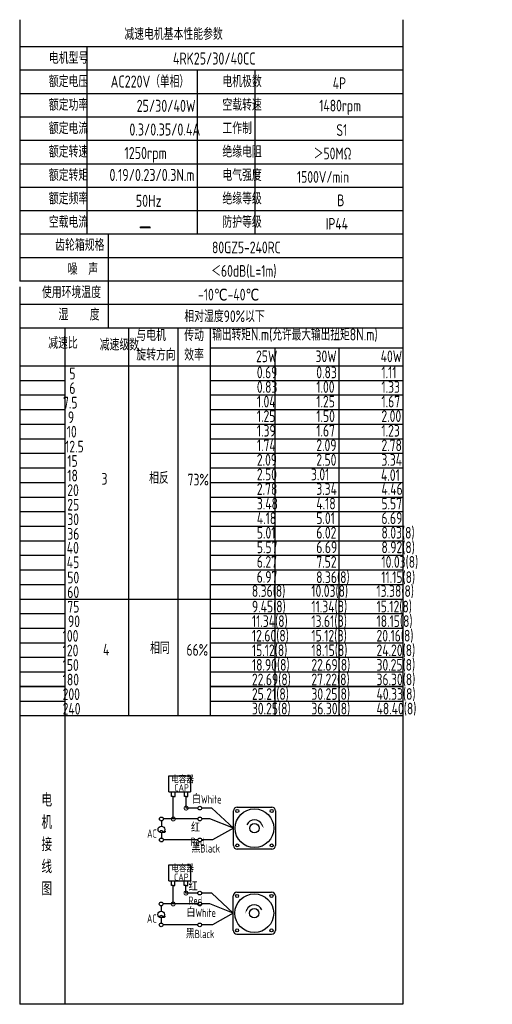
# Model space of a CAD drawing. Header units: inches. Extents: x -739 to 4096, y 9 to 1581.
# Tile 1 of 36: x 675 to 951, y 9 to 583. Entities that reach past the tile are written whole.
import ezdxf

# ---------------------------------------------------------------- set-up
doc = ezdxf.new("R2010")
doc.units = ezdxf.units.IN
doc.header["$LTSCALE"] = 10
doc.header["$MEASUREMENT"] = 0
for name, color, linetype in [('1轮廓实线层', 7, 'Continuous'), ('2细线层', 4, 'Continuous'), ('6文字层', 3, 'Continuous'), ('7标注层', 4, 'Continuous')]:
    doc.layers.add(name, color=color, linetype=linetype)
doc.styles.add('PC_TEXTSTYLE', font='isocp.shx', dxfattribs={"width": 0.8, "bigfont": 'HZFS.SHX'})

# ---------------------------------------------------------------- blocks, each defined once
blk = doc.blocks.new('_DotSmall')
at = {"color": 0, "linetype": 'ByBlock', "const_width": 0.5}
blk.add_lwpolyline([(-0.0625, 0, 1), (0.0625, 0, 1)], format="xyb", close=True, dxfattribs=at)

msp = doc.modelspace()

# ---------------------------------------------------------------- linework, layer by layer
at = {"layer": '1轮廓实线层'}
for p, q in [((674.949, 583), (674.949, 430.563)), ((898.381, 583), (898.381, 192.181)), ((674.949, 427.348), (674.949, 153.317)), ((674.949, 192.181), (674.949, 9)), ((898.381, 192.181), (898.381, 9)), ((898.381, 9), (674.949, 9))]:
    msp.add_line(p, q, dxfattribs=at)
at = {"layer": '1轮廓实线层', "color": 4}
for p, q in [((786.274, 391.653), (898.381, 391.653)), ((823.644, 391.653), (823.644, 177.302)), ((861.014, 391.653), (861.014, 177.302))]:
    msp.add_line(p, q, dxfattribs=at)
at = {"layer": '2细线层'}
for p, q in [((898.381, 567.152), (674.949, 567.152)), ((714.087, 567.152), (714.087, 457.881)), ((898.381, 553.493), (674.949, 553.493)), ((778.418, 553.493), (778.418, 457.881)), ((812.109, 553.493), (812.109, 457.881)), ((898.381, 539.834), (674.949, 539.834)), ((898.381, 526.175), (674.949, 526.175)), ((898.381, 512.516), (674.949, 512.516)), ((898.381, 498.857), (674.949, 498.857)), ((898.381, 485.198), (674.949, 485.198)), ((898.381, 471.539), (674.949, 471.539)), ((898.381, 457.881), (674.949, 457.881)), ((726.504, 457.881), (726.504, 403.245)), ((898.381, 444.222), (674.949, 444.222)), ((898.381, 430.563), (674.949, 430.563)), ((898.381, 430.563), (674.949, 430.563)), ((898.381, 416.904), (674.949, 416.904)), ((898.381, 416.904), (674.949, 416.904)), ((842.326, 403.245), (674.949, 403.245)), ((898.381, 403.245), (674.949, 403.245)), ((701.494, 177.302), (701.494, 403.245)), ((738.587, 177.302), (738.587, 403.245)), ((767.433, 177.302), (767.433, 403.245)), ((786.274, 177.302), (786.274, 403.245)), ((674.949, 381.208), (898.381, 381.208)), ((674.949, 372.712), (701.494, 372.712)), ((786.274, 372.712), (898.381, 372.712)), ((674.949, 364.216), (701.494, 364.216)), ((786.274, 364.216), (898.381, 364.216)), ((674.949, 355.72), (701.494, 355.72)), ((786.274, 355.72), (898.381, 355.72)), ((674.949, 347.224), (701.494, 347.224)), ((786.274, 347.224), (898.381, 347.224)), ((674.949, 338.728), (701.494, 338.728)), ((786.274, 338.728), (898.381, 338.728)), ((674.949, 330.232), (701.494, 330.232)), ((786.274, 330.232), (898.381, 330.232)), ((674.949, 321.736), (701.494, 321.736)), ((786.274, 321.736), (898.381, 321.736)), ((674.949, 313.24), (701.494, 313.24)), ((786.274, 313.24), (898.381, 313.24)), ((674.949, 304.744), (701.494, 304.744)), ((786.274, 304.744), (898.381, 304.744)), ((674.949, 296.247), (701.494, 296.247)), ((786.274, 296.247), (898.381, 296.247)), ((674.949, 287.751), (701.494, 287.751)), ((786.274, 287.751), (898.381, 287.751)), ((674.949, 279.255), (701.494, 279.255)), ((786.274, 279.255), (898.381, 279.255)), ((674.949, 270.759), (701.494, 270.759)), ((786.274, 270.759), (898.381, 270.759)), ((674.949, 262.263), (701.494, 262.263)), ((786.274, 262.263), (898.381, 262.263)), ((674.949, 253.767), (701.494, 253.767)), ((786.274, 253.767), (898.381, 253.767)), ((674.949, 245.271), (786.274, 245.271)), ((786.274, 245.271), (898.381, 245.271)), ((674.949, 236.775), (701.494, 236.775)), ((786.274, 236.775), (898.381, 236.775)), ((674.949, 228.279), (701.494, 228.279)), ((786.274, 228.279), (898.381, 228.279)), ((674.949, 219.783), (701.494, 219.783)), ((786.274, 219.783), (898.381, 219.783)), ((674.949, 211.287), (701.494, 211.287)), ((786.274, 211.287), (898.381, 211.287)), ((674.949, 202.79), (701.494, 202.79)), ((786.274, 202.79), (898.381, 202.79)), ((701.494, 194.294), (674.949, 194.294)), ((674.949, 194.294), (701.494, 194.294)), ((898.381, 194.294), (786.274, 194.294)), ((786.274, 194.294), (898.381, 194.294)), ((674.949, 185.798), (701.494, 185.798)), ((786.274, 185.798), (898.381, 185.798)), ((674.949, 177.302), (786.274, 177.302)), ((701.494, 9), (701.494, 177.302)), ((786.274, 177.302), (898.381, 177.302)), ((762.007, 132.91), (762.007, 142.196)), ((762.007, 142.196), (774.644, 142.196)), ((774.644, 142.196), (774.644, 132.91)), ((762.007, 132.91), (774.593, 132.91)), ((763.488, 130.131), (763.488, 132.91)), ((765.529, 130.131), (765.529, 132.91)), ((770.972, 130.138), (770.972, 132.917)), ((773.013, 130.138), (773.013, 132.917)), ((764.538, 130.131), (763.488, 130.131)), ((764.509, 130.131), (765.559, 130.131)), ((764.538, 117.039), (764.538, 130.131)), ((772.022, 130.138), (770.972, 130.138)), ((771.992, 130.138), (773.042, 130.138)), ((772.022, 123.386), (772.022, 130.165)), ((778.932, 123.386), (772.022, 123.386)), ((787.045, 123.386), (781.119, 123.386)), ((799.592, 111.648), (787.045, 123.386)), ((778.937, 117.039), (764.538, 117.039)), ((799.592, 111.648), (787.425, 104.813)), ((778.932, 104.813), (758.698, 104.813)), ((787.425, 104.813), (781.119, 104.813)), ((761.934, 81.006), (761.934, 90.292)), ((761.934, 90.292), (774.571, 90.292)), ((774.571, 90.292), (774.571, 81.006)), ((761.934, 81.006), (774.52, 81.006)), ((763.415, 78.227), (763.415, 81.006)), ((765.456, 78.227), (765.456, 81.006)), ((770.899, 78.234), (770.899, 81.013)), ((772.94, 78.234), (772.94, 81.013)), ((764.465, 78.227), (763.415, 78.227)), ((764.436, 67.505), (764.436, 78.227)), ((764.436, 78.227), (765.486, 78.227)), ((771.949, 78.234), (770.899, 78.234)), ((771.919, 78.234), (772.969, 78.234)), ((771.919, 73.852), (771.919, 78.228)), ((778.829, 73.852), (771.919, 73.852)), ((786.943, 73.852), (781.016, 73.852)), ((799.49, 62.114), (786.943, 73.852)), ((778.834, 67.505), (764.436, 67.505)), ((799.49, 62.114), (787.323, 55.279)), ((778.829, 55.279), (758.596, 55.279)), ((787.323, 55.279), (781.016, 55.279)), ((801.672, 49.84), (821.856, 49.84))]:
    msp.add_line(p, q, dxfattribs=at)
at = {"layer": '2细线层', "color": 4}
for p, q in [((799.592, 101.556), (799.592, 121.74)), ((801.774, 123.922), (821.958, 123.922)), ((824.14, 121.74), (824.14, 101.556)), ((821.958, 99.374), (801.774, 99.374)), ((802.668, 99.374), (801.774, 99.374)), ((799.49, 52.022), (799.49, 72.206)), ((801.672, 74.388), (821.856, 74.388)), ((824.038, 72.206), (824.038, 52.022))]:
    msp.add_line(p, q, dxfattribs=at)
at = {"layer": '2细线层'}
for points in [[(816.244, 113.689, 0, 0, 0), (816.244, 113.689, 0.818, 0, 0), (817.223, 111.588, 0, 0, 0)], [(807.386, 64.155, 0, 0, 0), (807.386, 64.155, 0.818, 0, 0), (806.407, 62.054, 0, 0, 0)]]:
    msp.add_lwpolyline(points, format="xyseb", dxfattribs=at)
for centre in [(780.025, 123.386), (757.557, 117.039), (780.03, 117.039), (757.575, 104.813), (780.025, 104.813), (779.923, 73.852), (757.455, 67.505), (779.928, 67.505), (757.473, 55.279), (779.923, 55.279)]:
    msp.add_circle(centre, 1.094, dxfattribs=at)
at = {"layer": '2细线层', "color": 4}
for centre, radius in [((811.866, 111.648), 11.296), ((801.837, 121.677), 0.886), ((821.895, 121.677), 0.886), ((811.866, 111.648), 2.728), ((801.837, 101.619), 0.886), ((821.895, 101.619), 0.886), ((811.764, 62.114), 11.296), ((801.735, 72.143), 0.886), ((821.793, 72.143), 0.886), ((811.764, 62.114), 2.728), ((801.735, 52.085), 0.886), ((821.793, 52.085), 0.886)]:
    msp.add_circle(centre, radius, dxfattribs=at)
for centre, start, end in [((801.774, 121.74), 90, 180), ((821.958, 121.74), 0, 90), ((801.774, 101.556), 180, 270), ((821.958, 101.556), 270, 0), ((801.672, 72.206), 90, 180), ((821.856, 72.206), 0, 90), ((801.672, 52.022), 180, 270), ((821.856, 52.022), 270, 0)]:
    msp.add_arc(centre, 2.182, start, end, dxfattribs=at)
at = {"layer": '2细线层'}
for centre in [(811.866, 111.648), (811.764, 62.114)]:
    msp.add_arc(centre, 4.83, 25, 156.223514, dxfattribs=at)
at = {"layer": '7标注层'}
for p, q in [((757.569, 115.945), (757.571, 112.85)), ((764.538, 117.039), (758.651, 117.039)), ((785.923, 117.039), (781.124, 117.039)), ((799.592, 111.648), (785.923, 117.039)), ((757.573, 109.002), (757.575, 105.906)), ((757.466, 66.412), (757.468, 63.316)), ((764.436, 67.505), (758.548, 67.505)), ((785.82, 67.505), (781.021, 67.505)), ((799.49, 62.114), (785.82, 67.505)), ((757.471, 59.468), (757.473, 56.373))]:
    msp.add_line(p, q, dxfattribs=at)
for centre in [(757.572, 110.926), (757.469, 61.392)]:
    msp.add_circle(centre, 1.924, dxfattribs=at)

# ---------------------------------------------------------------- block references
at = {"layer": '2细线层'}
for p, xscale, yscale, zscale, rotation in [((772.022, 123.386), 4.608324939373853, 4.608324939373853, 4.608324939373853, 0.0552960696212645), ((764.538, 117.039), 4.608324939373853, 4.608324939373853, 4.608324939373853, 0.0552960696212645), ((771.919, 73.852), 4.608324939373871, 4.608324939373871, 4.608324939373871, 0.05529606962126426), ((764.436, 67.505), 4.608324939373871, 4.608324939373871, 4.608324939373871, 0.05529606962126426)]:
    msp.add_blockref('_DotSmall', p, dxfattribs=dict(at, xscale=xscale, yscale=yscale, zscale=zscale, rotation=rotation))

# ---------------------------------------------------------------- texts
at = {"layer": '6文字层', "style": 'PC_TEXTSTYLE'}
for s, insert, char_height, width, attachment_point in [('{\\C3;减速电机基本性能参数}', (735.985, 578.054), 6.82948, 79.68493, 1), ('{\\C3;         电机型号 }', (663.849, 564.098), 6.82948, 79.68493, 1), ('\\pi15.734;{\\C3;      4RK25/30/40CC}', (729.254, 563.883), 7.04396, 97.70874, 1), ('{\\C3;         额定电压}', (663.849, 550.439), 6.82948, 79.68493, 1), ('{\\C3;       AC220V（单相）}', (705.453, 550.469), 7.04396, 82.18743, 1), ('{\\C3;         电机极数}', (765.047, 550.439), 6.82948, 79.68493, 1), ('{\\C3;         4P}', (829.411, 549.391), 6.82948, 79.68493, 1), ('{\\C3;         额定功率}', (663.849, 536.78), 6.82948, 79.68493, 1), ('{\\C3;              25/30/40W}', (698.069, 536.308), 7.04396, 82.18743, 1), ('{\\C3;         空载转速}', (765.047, 536.78), 6.82948, 79.68493, 1), ('{\\C3;          1480rpm}', (818.394, 536.325), 6.82948, 79.68493, 1), ('{\\C3;         额定电流}', (663.849, 523.121), 6.82948, 79.68493, 1), ('{\\C3;              0.3/0.35/0.4A}', (693.818, 522.492), 7.04396, 82.18743, 1), ('{\\C3;         工作制}', (765.047, 523.121), 6.82948, 79.68493, 1), ('{\\C3;           S1}', (825.295, 522.073), 6.82948, 79.68493, 1), ('{\\C3;         额定转速}', (663.849, 509.462), 6.82948, 79.68493, 1), ('{\\C3;       1250rpm}', (713.501, 508.784), 7.04396, 82.18743, 1), ('{\\C3;         绝缘电阻}', (765.047, 509.462), 6.82948, 79.68493, 1), ('{\\C3;       ＞50MΩ}', (824.523, 508.414), 6.82948, 79.68493, 1), ('{\\C3;         额定转矩}', (663.849, 495.804), 6.82948, 79.68493, 1), ('{\\C3;       0.19/0.23/0.3N.m}', (704.754, 496.009), 7.04396, 82.18743, 1), ('{\\C3;         电气强度}', (765.047, 495.804), 6.82948, 79.68493, 1), ('{\\C3;  1500V/min}', (830.391, 494.755), 6.82948, 79.68493, 1), ('{\\C3;         额定频率}', (663.849, 482.145), 6.82948, 79.68493, 1), ('{\\C3;         绝缘等级}', (765.047, 482.145), 6.82948, 79.68493, 1), ('{\\C3;        50Hz}', (716.913, 480.918), 7.04396, 82.18743, 1), ('{\\C3;          B}', (828.896, 481.096), 6.82948, 79.68493, 1), ('{\\C3;         空载电流}', (663.849, 468.486), 6.82948, 79.68493, 1), ('{\\C3;         防护等级}', (765.047, 468.486), 6.82948, 79.68493, 1), ('{\\C3;         IP44}', (825.295, 467.437), 6.82948, 79.68493, 1), ('{\\C3;        \\H1.6708x;—}', (719.31, 468.793), 6.82948, 79.68493, 1), ('{\\C3;              齿轮箱规格}', (651.94, 455.071), 6.82948, 79.68493, 1), ('{\\C3;             80GZ5-240RC}', (746.494, 453.644), 6.82948, 79.68493, 1), ('{\\C3;              噪  声}', (659.225, 440.988), 6.82948, 79.68493, 1), ('{\\C3;              ＜60dB(L=1m)}', (742.9, 439.944), 6.82948, 79.68493, 1), ('{\\C3;       使用环境温度}', (666.09, 427.509), 6.82948, 79.68493, 1), ('{\\C3;       -10℃-40℃}', (757.12, 426.151), 6.82948, 79.68493, 1), ('{\\C3;           湿    度}', (663.218, 414.5), 6.82948, 79.68493, 1), ('{\\C3;      相对湿度90%以下}', (752.232, 413.527), 6.82948, 79.68493, 1), ('{\\C3;与电机\\P旋转方向}', (742.967, 402.502), 6.8295, 79.68493, 1), ('{\\C3;传动\\P效率}', (770.92, 402.43), 6.8295, 79.68493, 1), ('{\\C3;输出转矩N.m(允许最大输出扭矩8N.m)}', (787.266, 402.996), 7.04396, 122.53347, 1), ('{\\C3;              减速比}', (647.877, 397.94), 6.82948, 79.68493, 1), ('{\\C3;              减速级数}', (677.901, 396.949), 6.82948, 79.68493, 1), ('{\\C3;                25W}', (762.823, 390.157), 6.82948, 79.68493, 1), ('{\\C3;                30W}', (797.502, 390.157), 6.82948, 79.68493, 1), ('{\\C3;                40W}', (835.478, 390.157), 6.82948, 79.68493, 1), ('{\\C3;                   5}', (644.568, 380.135), 6.82948, 79.68493, 1), ('{\\C3;                0.69}', (763.268, 380.776), 6.82948, 79.68493, 1), ('{\\C3;                0.83}', (797.947, 380.776), 6.82948, 79.68493, 1), ('{\\C3;                1.11}', (835.923, 380.776), 6.82948, 79.68493, 1), ('{\\C3;                   6}', (644.568, 371.639), 6.82948, 79.68493, 1), ('{\\C3;                0.83}', (763.268, 372.28), 6.82948, 79.68493, 1), ('{\\C3;                1.00}', (797.947, 372.28), 6.82948, 79.68493, 1), ('{\\C3;                1.33}', (835.923, 372.28), 6.82948, 79.68493, 1), ('{\\C3;                  7.5}', (643.969, 363.143), 6.82948, 79.68493, 1), ('{\\C3;                1.04}', (763.268, 363.784), 6.82948, 79.68493, 1), ('{\\C3;                1.25}', (797.947, 363.784), 6.82948, 79.68493, 1), ('{\\C3;                1.67}', (835.923, 363.784), 6.82948, 79.68493, 1), ('{\\C3;                  9}', (646.846, 354.647), 6.82948, 79.68493, 1), ('{\\C3;                1.25}', (763.268, 355.288), 6.82948, 79.68493, 1), ('{\\C3;                1.50}', (797.947, 355.288), 6.82948, 79.68493, 1), ('{\\C3;                2.00}', (835.923, 355.288), 6.82948, 79.68493, 1), ('{\\C3;                   10}', (643.049, 346.253), 6.82948, 79.68493, 1), ('{\\C3;                1.39}', (763.268, 346.792), 6.82948, 79.68493, 1), ('{\\C3;                1.67}', (797.947, 346.792), 6.82948, 79.68493, 1), ('{\\C3;                1.23}', (835.923, 346.792), 6.82948, 79.68493, 1), ('{\\C3;                   12.5}', (642.099, 337.549), 6.82948, 79.68493, 1), ('{\\C3;                1.74}', (763.268, 338.295), 6.82948, 79.68493, 1), ('{\\C3;                2.09}', (797.947, 338.295), 6.82948, 79.68493, 1), ('{\\C3;                2.78}', (835.923, 338.295), 6.82948, 79.68493, 1), ('{\\C3;                   15}', (643.37, 329.158), 6.82948, 79.68493, 1), ('{\\C3;                2.09}', (763.268, 329.799), 6.82948, 79.68493, 1), ('{\\C3;                2.50}', (797.947, 329.799), 6.82948, 79.68493, 1), ('{\\C3;                3.34}', (835.923, 329.799), 6.82948, 79.68493, 1), ('{\\C3;                   18}', (643.37, 320.662), 6.82948, 79.68493, 1), ('{\\C3;     3}', (707.055, 318.759), 6.82948, 79.68493, 1), ('{\\C3;     相反}', (734.791, 319.244), 6.82948, 79.68493, 1), ('{\\C3;  73%}', (766.622, 318.292), 6.82948, 79.68493, 1), ('{\\C3;                2.50}', (763.268, 321.303), 6.82948, 79.68493, 1), ('{\\C3;               3.01}', (797.947, 321.303), 6.82948, 79.68493, 1), ('{\\C3;               4.01}', (838.801, 320.958), 6.82948, 79.68493, 1), ('{\\C3;                   20}', (643.37, 312.166), 6.82948, 79.68493, 1), ('{\\C3;                2.78}', (763.268, 312.807), 6.82948, 79.68493, 1), ('{\\C3;                3.34}', (797.947, 312.807), 6.82948, 79.68493, 1), ('{\\C3;                4.46}', (835.923, 312.807), 6.82948, 79.68493, 1), ('{\\C3;                3.48}', (763.268, 304.311), 6.82948, 79.68493, 1), ('{\\C3;                4.18}', (797.947, 304.311), 6.82948, 79.68493, 1), ('{\\C3;                5.57}', (835.923, 304.311), 6.82948, 79.68493, 1), ('{\\C3;                   25}', (643.37, 303.67), 6.82948, 79.68493, 1), ('{\\C3;                   30}', (643.37, 295.174), 6.82948, 79.68493, 1), ('{\\C3;                4.18}', (763.268, 295.815), 6.82948, 79.68493, 1), ('{\\C3;                5.01}', (797.947, 295.815), 6.82948, 79.68493, 1), ('{\\C3;                6.69}', (835.923, 295.815), 6.82948, 79.68493, 1), ('{\\C3;                5.01}', (763.268, 287.319), 6.82948, 79.68493, 1), ('{\\C3;                6.02}', (797.947, 287.319), 6.82948, 79.68493, 1), ('{\\C3;                8.03(8)}', (835.923, 287.319), 6.82948, 79.68493, 1), ('{\\C3;                   36}', (643.37, 286.678), 6.82948, 79.68493, 1), ('{\\C3;                   40}', (643.057, 278.561), 6.82948, 79.68493, 1), ('{\\C3;                5.57}', (763.268, 278.823), 6.82948, 79.68493, 1), ('{\\C3;                6.69}', (797.947, 278.823), 6.82948, 79.68493, 1), ('{\\C3;                8.92(8)}', (835.923, 278.823), 6.82948, 79.68493, 1), ('{\\C3;                   45}', (643.057, 270.064), 6.82948, 79.68493, 1), ('{\\C3;                6.27}', (763.268, 270.327), 6.82948, 79.68493, 1), ('{\\C3;                7.52}', (797.947, 270.327), 6.82948, 79.68493, 1), ('{\\C3;                10.03(8)}', (835.923, 270.327), 6.82948, 79.68493, 1), ('{\\C3;                   50}', (643.37, 261.19), 6.82948, 79.68493, 1), ('{\\C3;                6.97}', (763.19, 261.569), 6.82948, 79.68493, 1), ('{\\C3;               8.36(8)}', (800.975, 261.397), 6.82948, 79.68493, 1), ('{\\C3;               11.15(8)}', (838.952, 261.397), 6.82948, 79.68493, 1), ('{\\C3;                   60}', (643.37, 252.694), 6.82948, 79.68493, 1), ('{\\C3;                8.36(8)}', (760.356, 253.335), 6.82948, 79.68493, 1), ('{\\C3;                10.03(8)}', (795.035, 253.335), 6.82948, 79.68493, 1), ('{\\C3;                13.38(8)}', (833.011, 253.335), 6.82948, 79.68493, 1), ('{\\C3;                   75}', (643.37, 244.198), 6.82948, 79.68493, 1), ('{\\C3;                9.45(8)}', (760.404, 244.287), 6.82948, 79.68493, 1), ('{\\C3;                11.34(8)}', (795.083, 244.287), 6.82948, 79.68493, 1), ('{\\C3;                15.12(8)}', (833.059, 244.287), 6.82948, 79.68493, 1), ('{\\C3;                   90}', (643.791, 235.701), 6.82948, 79.68493, 1), ('{\\C3;                11.34(8)}', (760.404, 235.791), 6.82948, 79.68493, 1), ('{\\C3;                13.61(8)}', (795.083, 235.791), 6.82948, 79.68493, 1), ('{\\C3;                18.15(8)}', (833.059, 235.791), 6.82948, 79.68493, 1), ('{\\C3;                  100}', (643.791, 227.205), 6.82948, 79.68493, 1), ('{\\C3;                12.60(8)}', (760.402, 227.295), 6.82948, 79.68493, 1), ('{\\C3;                15.12(8)}', (795.081, 227.295), 6.82948, 79.68493, 1), ('{\\C3;                20.16(8)}', (833.058, 227.295), 6.82948, 79.68493, 1), ('{\\C3;                  120}', (643.791, 218.709), 6.82948, 79.68493, 1), ('{\\C3;     4}', (707.907, 219.172), 6.82948, 79.68493, 1), ('{\\C3;     相同}', (735.364, 220.086), 6.82948, 79.68493, 1), ('{\\C3;   66%}', (762.845, 219.026), 6.82948, 79.68493, 1), ('{\\C3;                15.12(8)}', (760.402, 218.799), 6.82948, 79.68493, 1), ('{\\C3;                18.15(8)}', (795.081, 218.799), 6.82948, 79.68493, 1), ('{\\C3;                24.20(8)}', (833.058, 218.799), 6.82948, 79.68493, 1), ('{\\C3;                  150}', (643.791, 210.213), 6.82948, 79.68493, 1), ('{\\C3;                18.90(8)}', (760.402, 210.303), 6.82948, 79.68493, 1), ('{\\C3;                22.69(8)}', (795.081, 210.303), 6.82948, 79.68493, 1), ('{\\C3;                30.25(8)}', (833.058, 210.303), 6.82948, 79.68493, 1), ('{\\C3;                  180}', (643.791, 201.717), 6.82948, 79.68493, 1), ('{\\C3;                22.69(8)}', (760.402, 201.807), 6.82948, 79.68493, 1), ('{\\C3;                27.22(8)}', (795.081, 201.807), 6.82948, 79.68493, 1), ('{\\C3;                36.30(8)}', (833.058, 201.807), 6.82948, 79.68493, 1), ('{\\C3;                  200}', (643.791, 193.221), 6.82948, 79.68493, 1), ('{\\C3;                25.21(8)}', (760.402, 193.311), 6.82948, 79.68493, 1), ('{\\C3;                30.25(8)}', (795.081, 193.311), 6.82948, 79.68493, 1), ('{\\C3;                40.33(8)}', (833.058, 193.311), 6.82948, 79.68493, 1), ('{\\C3;                  240}', (643.791, 184.725), 6.82948, 79.68493, 1), ('{\\C3;                30.25(8)}', (760.402, 184.815), 6.82948, 79.68493, 1), ('{\\C3;                36.30(8)}', (795.081, 184.815), 6.82948, 79.68493, 1), ('{\\C3;                48.40(8)}', (833.058, 184.815), 6.82948, 79.68493, 1), ('\\pi0.53358;电容器', (762.776, 142.004), 4.0922, 22.00288, 1), ('{\\C3;     电\\P     机\\P     接\\P     线\\P     图}', (681.882, 131.945), 7.76078, 152.88902, 2), ('\\pi2.7793;CAP', (762.318, 137.309), 4.0922, 12.5861, 1), ('白White', (775.456, 130.921), 4.8615, 16.75138, 1), ('\\pi0.16814;红Red', (774.709, 114.303), 4.86153, 12.43353, 1), ('\\pi1.845;AC', (747.434, 110.961), 4.86153, 8.74608, 1), ('\\pi0.099965;~', (755.834, 114.418), 9.83109, 3.34588, 1), ('黑Black', (775.109, 102.347), 4.8615, 17.42562, 1), ('\\pi0.53358;电容器', (762.825, 90.078), 4.0922, 18.93636, 1), ('\\pi2.7793;CAP', (762.177, 85.224), 4.0922, 12.5861, 1), ('\\pi0.16814;红Red', (773.332, 79.956), 4.86153, 12.43353, 1), ('白White', (772.207, 64.776), 4.8615, 18.82882, 1), ('\\pi1.845;AC', (747.332, 61.427), 4.86153, 8.74608, 1), ('\\pi0.099965;~', (755.732, 64.884), 9.83109, 3.34588, 1), ('黑Black', (771.789, 52.441), 4.8615, 18.26035, 1)]:
    msp.add_mtext(s, dxfattribs=dict(at, insert=insert, char_height=char_height, width=width, attachment_point=attachment_point))

doc.saveas('drawing.dxf')
